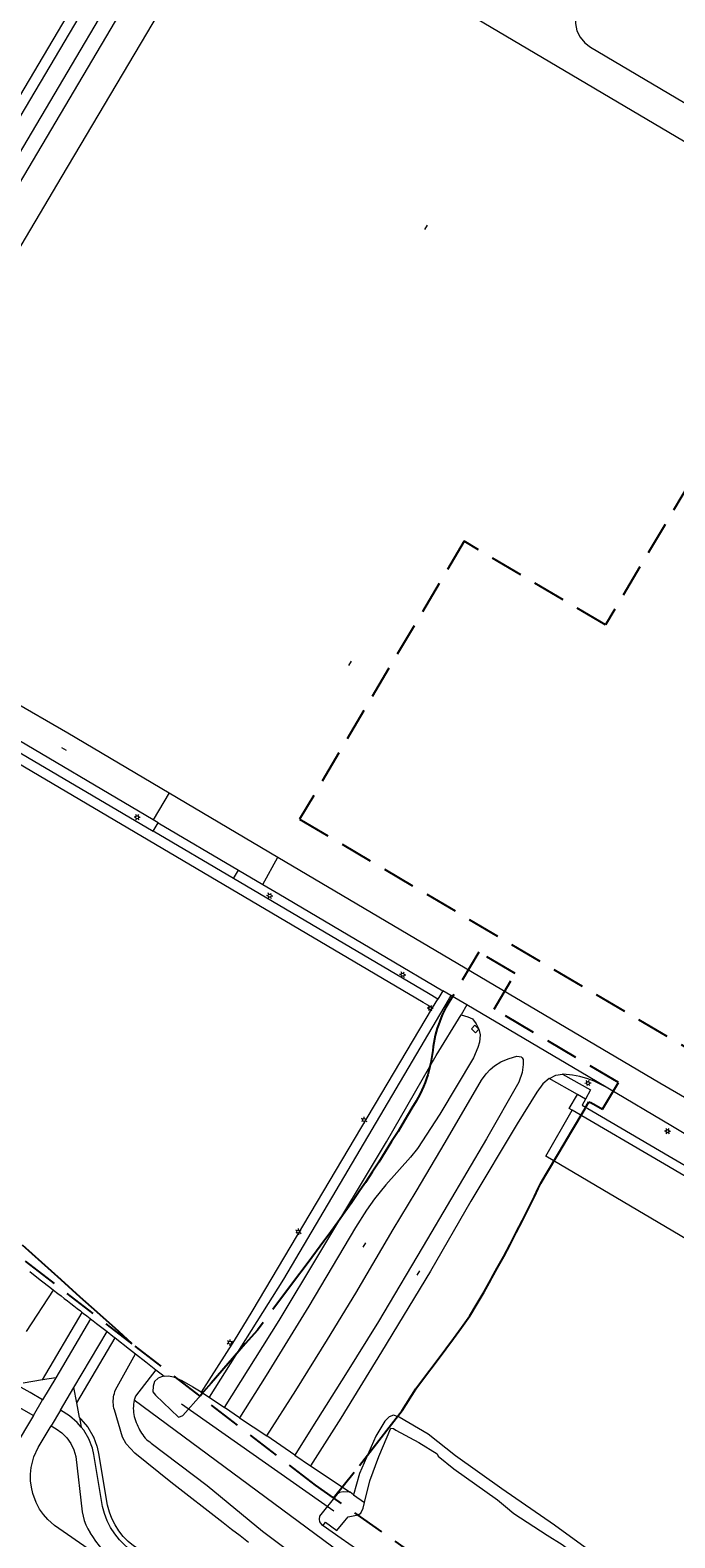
# Model space of a CAD drawing. Header units: metres. Extents: x 89872 to 94585, y 463299 to 469000.
# Tile 66 of 230: x 90769 to 90894, y 464753 to 465045. Entities that reach past the tile are written whole.
import ezdxf
from ezdxf.enums import TextEntityAlignment as Align

# ---------------------------------------------------------------- set-up
doc = ezdxf.new("R2010")
doc.units = ezdxf.units.M
doc.linetypes.add('HIDDEN', pattern=[9.525, 6.35, -3.175])
doc.layers.get('0').update_dxf_attribs({"linetype": 'CONTINUOUS'})
for name, color, linetype, lineweight in [('B-WE-GR-BEPLANTING_CULTUUR-G', 251, 'CONTINUOUS', 13), ('B-WE-KL-ET_LS_OV_LICHTMAST-S', 251, 'CONTINUOUS', 13), ('B-WE-KW-KUNSTWERK_DUIKER-G', 251, 'CONTINUOUS', 13), ('B-WE-OG-TOPOGRAFIE_STRAATNAAM-T18', 251, 'CONTINUOUS', 13), ('B-WE-OG-TOPOGRAFIE_WATER-GV', 251, 'CONTINUOUS', 13), ('B-WE-VH-VERHARDING-GV', 251, 'CONTINUOUS', 13), ('Percelen', 10, 'HIDDEN', 25)]:
    doc.layers.add(name, color=color, linetype=linetype, lineweight=lineweight)
doc.styles.get("Standard").update_dxf_attribs({"font": 'isocp.shx'})

# ---------------------------------------------------------------- blocks, each defined once
blk = doc.blocks.new('Q_LICHTMAST')
for points in [[(-0.26, 0.15), (-0.52, 0.3)], [(0, 0.3), (0, 0.6)], [(0.26, 0.15), (0.52, 0.3)], [(-0.26, -0.15), (-0.52, -0.3)], [(0, -0.3), (0, -0.6)], [(0.26, -0.15), (0.52, -0.3)]]:
    blk.add_lwpolyline(points)
blk.add_circle((0, 0), 0.3)

msp = doc.modelspace()

# ---------------------------------------------------------------- linework, layer by layer
at = {"layer": 'B-WE-GR-BEPLANTING_CULTUUR-G'}
for p, q in [((90869.09, 464827.2), (90874.16, 464836.07)), ((90906.18, 464805.26), (90869.09, 464827.2)), ((90831.88, 464761.65), (90834, 464760.15))]:
    msp.add_line(p, q, dxfattribs=at)
at = {"layer": 'B-WE-KW-KUNSTWERK_DUIKER-G'}
msp.add_line((90798.59, 464779.27), (90828.06, 464758.51), dxfattribs=at)
at = {"layer": 'B-WE-OG-TOPOGRAFIE_STRAATNAAM-T18'}
for p, q in [((90845.68, 465006.56), (90846.19, 465007.42)), ((90830.96, 464922.17), (90831.47, 464923.03)), ((90775.4, 464906.32), (90776.27, 464905.81)), ((90833.75, 464809.55), (90834.26, 464810.41)), ((90844.16, 464804.16), (90844.68, 464805.02))]:
    msp.add_line(p, q, dxfattribs=at)
at = {"layer": 'B-WE-OG-TOPOGRAFIE_WATER-GV'}
msp.add_line((90831.88, 464761.65), (90831.21, 464762.12), dxfattribs=at)
for points in [[(90878.89, 464727.89), (90878.75, 464730.18), (90879.19, 464732.2), (90882.69, 464738.43), (90885.73, 464744.18), (90885.73, 464745.48), (90884.04, 464746.76), (90876.7, 464751.45), (90870.74, 464755.75), (90860.57, 464762.8), (90851.61, 464769.17), (90846.33, 464773.39), (90840.7, 464776.66), (90839.62, 464777.07), (90838.76, 464776.72), (90837.94, 464775.91), (90837.32, 464774.95), (90836.18, 464772.97), (90833.01, 464765.76), (90831.88, 464761.65)], [(90836.78, 464769.07), (90839.1, 464774.55), (90839.6, 464774.49), (90840.05, 464774.16), (90844.48, 464771.73), (90848.06, 464769.57), (90848.27, 464769.1), (90851.3, 464766.64), (90859.72, 464760.69), (90861.28, 464759.37), (90862.91, 464758)], [(90834, 464760.15), (90835.05, 464764.32), (90836.78, 464769.07)], [(90831.21, 464762.12), (90829.89, 464762.21), (90829.18, 464762.08), (90828.73, 464761.78), (90825.27, 464757.49), (90825.23, 464756.89), (90825.29, 464756.38), (90825.68, 464755.91), (90825.99, 464755.69)], [(90832.75, 464757.73), (90833.28, 464758.11), (90833.73, 464759.07), (90834, 464760.15)], [(90825.99, 464755.69), (90826.47, 464756.36), (90828.65, 464754.75), (90830.19, 464756.61), (90830.82, 464757.36), (90832.75, 464757.73)], [(90862.91, 464758), (90869.31, 464753.79), (90872.25, 464752.03), (90874.71, 464750.21), (90878.48, 464747.81), (90882.75, 464744.68), (90882.98, 464743.46), (90882.6, 464742.5), (90879.38, 464736.65), (90877.15, 464732.24), (90876.46, 464730.99), (90876.31, 464729.79)], [(90825.99, 464755.69), (90829.46, 464753.27), (90832.46, 464751.15)]]:
    msp.add_lwpolyline(points, dxfattribs=at)
at = {"layer": 'B-WE-VH-VERHARDING-GV'}
for p, q in [((90761.25, 464908.85), (90793.09, 464890.09)), ((90793.11, 464892.32), (90762.43, 464910.42)), ((90796.2, 464897.55), (90793.11, 464892.32)), ((90796.2, 464897.55), (90817.25, 464885.1)), ((90793.09, 464890.09), (90794.07, 464891.75)), ((90794.07, 464891.75), (90793.11, 464892.32)), ((90794.07, 464891.75), (90809.6, 464882.59)), ((90808.62, 464880.93), (90793.09, 464890.09)), ((90814.33, 464879.81), (90817.25, 464885.1)), ((90808.62, 464880.93), (90809.6, 464882.59)), ((90809.6, 464882.59), (90814.33, 464879.81)), ((90849.13, 464859.22), (90848.18, 464857.61)), ((90850.73, 464858.28), (90849.13, 464859.22)), ((90853.81, 464856.46), (90850.73, 464858.28)), ((90847.15, 464855.88), (90848.18, 464857.61)), ((90853.81, 464856.46), (90852.68, 464854.57)), ((90875.18, 464839.12), (90869.71, 464842.2)), ((90876.74, 464838.2), (90875.18, 464839.12)), ((90771.68, 464783.89), (90779.4, 464796.96)), ((90781, 464795.71), (90774.25, 464784.31)), ((90777.78, 464782.42), (90784.18, 464793.23)), ((90778.34, 464779.44), (90785.75, 464792)), ((90771.68, 464783.89), (90767.98, 464783.28)), ((90774.25, 464784.31), (90771.68, 464783.89)), ((90774.25, 464784.31), (90771.72, 464780.04)), ((90775.16, 464778), (90777.78, 464782.42)), ((90778.34, 464779.44), (90777.78, 464782.42)), ((90769.94, 464777.02), (90771.72, 464780.04)), ((90778.86, 464776.59), (90778.34, 464779.44)), ((90802.39, 464781.58), (90802.47, 464781.53)), ((90802.47, 464781.53), (90803.97, 464780.51)), ((90803.97, 464780.51), (90806.91, 464778.53)), ((90775.16, 464778), (90773.38, 464774.99)), ((90778.86, 464776.59), (90779.2, 464774.72)), ((90809.84, 464776.55), (90806.91, 464778.53)), ((90809.84, 464776.55), (90815.07, 464773.02)), ((90820.54, 464769.33), (90815.07, 464773.02)), ((90820.54, 464769.33), (90823.58, 464767.27)), ((90823.58, 464767.27), (90831.21, 464762.12))]:
    msp.add_line(p, q, dxfattribs=at)
for points in [[(90720.69, 464949.76), (90718.98, 464950.76), (90749.6, 465002.49), (90803.49, 465093.66), (90872.8, 465210.77), (90873.33, 465211.6), (90873.91, 465212.43), (90874.3, 465212.94)], [(90805.27, 465092.69), (90751.25, 465001.35), (90720.69, 464949.76)], [(90725.57, 464950.97), (90754.2, 464999.39), (90806.59, 465087.95), (90806.68, 465088.09), (90806.78, 465088.23), (90806.89, 465088.36), (90807.01, 465088.48), (90807.15, 465088.58), (90807.29, 465088.65), (90807.45, 465088.69), (90807.61, 465088.7), (90807.77, 465088.69), (90807.92, 465088.64), (90808.51, 465088.4), (90809.36, 465087.95), (90809.46, 465087.84), (90809.54, 465087.7), (90809.58, 465087.55), (90809.58, 465087.4), (90809.53, 465087.26)], [(90809.53, 465087.26), (90756.45, 464997.48), (90728, 464949.51)], [(90929.33, 465017.17), (90928.89, 465016.35), (90928.26, 465015.38), (90927.52, 465014.48), (90926.7, 465013.67), (90925.79, 465012.95), (90924.81, 465012.33), (90923.01, 465011.52), (90921.09, 465011.09), (90919.12, 465011.04), (90917.18, 465011.39), (90915.35, 465012.12), (90914.51, 465012.58), (90818.11, 465069.66)], [(90805.23, 465067.15), (90804.69, 465066.34), (90775.45, 465016.94), (90733.57, 464946.2)], [(90875.27, 465049.23), (90874.87, 465047.87), (90874.82, 465046.46), (90875.1, 465045.07), (90875.71, 465043.79), (90876.61, 465042.7), (90877.75, 465041.86), (90916.87, 465018.7), (90918.32, 465018.25), (90919.83, 465018.18), (90921.31, 465018.48), (90922.66, 465019.15), (90923.81, 465020.13), (90924.04, 465020.35)], [(90765.43, 464915.59), (90776.59, 464909.15), (90796.2, 464897.55)], [(90847.15, 464855.88), (90845.33, 464856.95), (90760.29, 464907.12)], [(90817.25, 464885.1), (90891.11, 464841.41), (90896.37, 464838.33)], [(90848.18, 464857.61), (90846.37, 464858.68), (90808.62, 464880.93)], [(90814.33, 464879.81), (90817.43, 464877.98), (90838.24, 464865.66), (90849.13, 464859.22)], [(90850.73, 464858.28), (90850.21, 464857.42), (90818.31, 464803.4), (90803.97, 464780.51)], [(90802.47, 464781.53), (90808.84, 464791.48), (90812.29, 464797.12), (90847.15, 464855.88)], [(90880.76, 464840.54), (90877.62, 464842.39), (90877.24, 464842.61), (90853.81, 464856.46)], [(90806.91, 464778.53), (90817.48, 464795.36), (90825.17, 464808.17), (90838.23, 464829.95), (90847.87, 464846.71), (90852.68, 464854.57)], [(90852.68, 464854.57), (90853.97, 464854.19), (90854.87, 464853.78), (90855.63, 464852.83), (90856.13, 464851.81)], [(90856.13, 464851.81), (90855.32, 464852.56), (90854.7, 464851.82), (90855.5, 464851.1), (90856.13, 464851.81)], [(90856.13, 464851.81), (90856.35, 464850.68), (90856.25, 464849.24), (90855.91, 464848.25), (90855.06, 464846.25), (90848.6, 464835.34), (90844.26, 464828.65), (90842.89, 464827.01), (90838.15, 464821.65), (90835.95, 464818.93), (90834.35, 464816.73), (90832.27, 464813.41), (90823.24, 464798.17), (90814.98, 464784.73), (90809.84, 464776.55)], [(90815.07, 464773.02), (90820.71, 464781.86), (90826.86, 464791.71), (90832.3, 464800.7), (90839.53, 464812.99), (90843.96, 464820.37), (90849.58, 464829.84), (90856.63, 464841.91), (90857.55, 464843.16), (90858.33, 464843.97), (90859.17, 464844.71), (90860.39, 464845.45), (90861.81, 464846.05), (90862.82, 464846.37), (90863.47, 464846.54), (90863.92, 464846.51), (90864.31, 464846.4), (90864.52, 464846.26), (90864.67, 464845.92), (90864.69, 464845.72), (90864.72, 464844.94), (90864.51, 464843.39), (90863.84, 464841.51), (90857.61, 464830.53), (90846.19, 464811.19), (90836.68, 464795.17), (90830.32, 464784.92), (90823.95, 464774.79), (90820.54, 464769.33)], [(90869.71, 464842.2), (90868.48, 464841.2), (90867.35, 464839.6), (90863.55, 464833.43), (90854.54, 464818.48), (90846.79, 464804.94), (90837.26, 464789.29), (90829.42, 464776.48), (90823.58, 464767.27)], [(90869.71, 464842.2), (90869.76, 464842.24), (90871, 464842.88), (90872.32, 464843.07)], [(90880.76, 464840.54), (90878.41, 464841.68), (90877.22, 464842.18), (90875.66, 464842.6), (90874.22, 464842.9), (90872.44, 464843.09), (90872.32, 464843.07)], [(90872.32, 464843.07), (90877.75, 464840.01), (90876.74, 464838.2)], [(90874.16, 464836.07), (90873.57, 464836.45), (90875.18, 464839.12)], [(90876.74, 464838.2), (90876.08, 464837.08), (90892.93, 464827.2), (90908.72, 464817.96), (90909.86, 464819.85)], [(90897.46, 464830.59), (90893.56, 464832.92), (90880.76, 464840.54)], [(90906.33, 464805.16), (90909.25, 464810.09), (90911.88, 464808.51), (90912.77, 464810.01), (90912.92, 464810.28), (90913.04, 464810.58), (90913.12, 464810.88), (90913.18, 464811.19), (90913.2, 464811.51), (90913.18, 464811.82), (90913.14, 464812.14), (90913.06, 464812.44), (90912.94, 464812.74), (90912.8, 464813.02), (90912.62, 464813.28), (90912.42, 464813.52), (90912.2, 464813.74), (90911.95, 464813.94), (90911.68, 464814.11), (90892.05, 464825.63), (90874.16, 464836.07)], [(90769.23, 464804.85), (90769.96, 464804.28), (90771.53, 464803.06), (90773.09, 464801.84), (90773.82, 464801.27)], [(90768.62, 464793.26), (90773.82, 464801.27)], [(90773.82, 464801.27), (90774.66, 464800.61), (90775.28, 464800.13), (90775.91, 464799.65), (90776.53, 464799.17), (90777.16, 464798.69), (90777.78, 464798.21), (90778.41, 464797.72), (90779.03, 464797.24), (90779.4, 464796.96)], [(90779.4, 464796.96), (90779.65, 464796.75), (90780.28, 464796.27), (90780.9, 464795.79), (90781, 464795.71)], [(90781, 464795.71), (90781.52, 464795.3), (90782.15, 464794.82), (90784.18, 464793.23)], [(90784.18, 464793.23), (90785.33, 464792.33), (90785.75, 464792)], [(90785.75, 464792), (90788.52, 464789.84), (90789.66, 464788.94)], [(90811.55, 464752.42), (90809.91, 464753.68), (90808.27, 464754.95), (90806.65, 464756.24), (90796.53, 464764.05), (90789.54, 464769.69), (90787.88, 464771.51), (90787.15, 464772.79), (90785.61, 464778.09), (90785.52, 464778.44), (90785.46, 464778.79), (90785.42, 464779.15), (90785.4, 464779.5), (90785.4, 464779.86), (90785.42, 464780.22), (90785.46, 464780.57), (90785.52, 464780.93), (90785.6, 464781.27), (90785.71, 464781.62), (90785.83, 464781.95), (90789.66, 464788.94)], [(90789.66, 464788.94), (90791.71, 464787.35), (90793.61, 464785.86)], [(90732.74, 464787.65), (90740.01, 464782.07), (90741.69, 464780.91), (90743.03, 464780.15), (90744.42, 464779.5), (90745.87, 464778.98), (90747.35, 464778.58), (90748.87, 464778.31), (90750.4, 464778.17), (90751.93, 464778.16), (90753.47, 464778.28), (90761.82, 464779.65), (90763.31, 464779.76), (90764.78, 464779.59), (90766.2, 464779.15), (90769.94, 464777.02)], [(90793.61, 464785.86), (90789.66, 464780.74), (90789.54, 464780.36), (90789.44, 464779.97)], [(90793.61, 464785.86), (90794.9, 464784.86), (90795.25, 464784.58)], [(90771.72, 464780.04), (90769.3, 464781.47), (90767.54, 464782.39), (90765.79, 464782.93)], [(90795.25, 464784.58), (90794.71, 464784.48), (90794.09, 464784.23), (90793.38, 464783.56), (90793.08, 464782.67), (90793.06, 464781.6), (90793.57, 464780.9), (90798.02, 464776.65), (90798.42, 464776.79), (90798.87, 464777.01), (90802.39, 464780.96), (90802.5, 464781.24), (90802.39, 464781.58)], [(90795.25, 464784.58), (90796.07, 464784.68), (90797.05, 464784.48), (90798.68, 464783.76), (90800.77, 464782.52), (90802.39, 464781.58)], [(90789.44, 464779.97), (90789.36, 464779.57), (90789.31, 464779.17), (90789.28, 464778.77), (90789.27, 464778.37), (90789.28, 464777.97), (90789.32, 464777.57), (90789.38, 464777.17), (90789.46, 464776.78), (90789.56, 464776.39), (90789.68, 464776.01), (90789.82, 464775.63), (90789.99, 464775.26), (90790.17, 464774.91), (90790.31, 464774.55), (90790.48, 464774.2), (90790.66, 464773.86), (90790.86, 464773.54), (90791.08, 464773.22), (90791.32, 464772.92), (90791.57, 464772.63), (90791.85, 464772.36), (90792.14, 464772.11), (90792.44, 464771.87), (90792.75, 464771.66), (90803.56, 464763.42), (90814.27, 464754.61), (90820.74, 464749.76)], [(90898.11, 464700.94), (90883.16, 464710.58), (90789.44, 464779.97)], [(90769.94, 464777.02), (90766.22, 464770.74), (90765.5, 464769.32), (90764.85, 464767.37), (90764.56, 464765.74), (90764.5, 464764.31), (90764.69, 464762.26), (90765.23, 464760.28), (90766.08, 464758.41), (90766.73, 464757.38)], [(90779.2, 464774.72), (90778.43, 464775.64), (90776.95, 464776.9), (90775.16, 464778)], [(90817.72, 464733.55), (90806.2, 464740.51), (90789.32, 464751.74), (90788.28, 464752.61), (90787.33, 464753.58), (90786.48, 464754.65), (90785.75, 464755.8), (90785.13, 464757.02), (90784.64, 464758.3), (90784.28, 464759.62), (90782.6, 464769.6), (90782.59, 464769.65), (90782.32, 464770.87), (90782.28, 464771.01), (90781.6, 464772.82), (90781.52, 464772.98), (90780.54, 464774.65), (90780.45, 464774.79), (90779.2, 464776.28), (90779.08, 464776.4), (90778.86, 464776.59)], [(90771.13, 464758.88), (90770.46, 464760.13), (90769.81, 464761.92), (90769.54, 464763.14), (90769.4, 464764.36), (90769.39, 464765.62), (90769.52, 464766.89), (90770.05, 464768.99), (90770.89, 464770.82), (90773.38, 464774.99)], [(90773.38, 464774.99), (90774.35, 464774.41), (90775.45, 464773.63), (90776.41, 464772.67), (90777.18, 464771.56), (90777.76, 464770.34), (90778.13, 464769.04), (90779.36, 464758.36), (90779.55, 464757.51), (90779.79, 464756.67), (90780.1, 464755.85), (90780.47, 464755.05), (90780.9, 464754.29), (90780.94, 464754.23), (90781.39, 464753.56), (90781.98, 464752.64), (90782.63, 464751.77), (90783.33, 464750.93), (90784.08, 464750.14), (90784.88, 464749.4), (90794.28, 464742.91), (90799.28, 464739.6), (90807.75, 464734.41)], [(90809.67, 464737.24), (90805.66, 464739.66), (90788.72, 464750.93), (90787.6, 464751.87), (90786.58, 464752.92), (90785.67, 464754.07), (90784.88, 464755.31), (90784.21, 464756.62), (90783.69, 464757.99), (90783.3, 464759.4), (90781.62, 464769.43), (90781.35, 464770.65), (90780.66, 464772.47), (90779.68, 464774.15), (90779.2, 464774.72)], [(90807.02, 464733.22), (90805.99, 464733.88), (90796.99, 464739.83), (90789.44, 464744.95), (90781.4, 464750.57), (90774.04, 464755.72), (90772.7, 464756.88), (90771.88, 464757.81), (90771.13, 464758.88)]]:
    msp.add_lwpolyline(points, dxfattribs=at)
at = {"layer": 'Percelen'}
for p, q in [((90802.19, 464780.73), (90789.06, 464790.88)), ((90899.73, 464710.73), (90828.02, 464761.02))]:
    msp.add_line(p, q, dxfattribs=at)
for points in [[(90853.28, 464946.23), (90821.45, 464892.44), (90909.26, 464840.49), (90991.43, 464979.25), (90930.94, 465015.07), (90880.63, 464930.04), (90853.28, 464946.23)], [(90789.06, 464790.88), (90773.41, 464802.98), (90761.65, 464812.07), (90752.35, 464819.26), (90749.39, 464821.55), (90665.22, 464890.82), (90663.35, 464892.46)], [(90828.02, 464761.02), (90833.03, 464767.32), (90836.13, 464771.32), (90836.33, 464771.58), (90839.21, 464775.32), (90841.27, 464777.94), (90843.93, 464782.13), (90845.24, 464783.9), (90848.23, 464787.91), (90851.21, 464791.92), (90852.78, 464794.05), (90854.4, 464796.28), (90855.82, 464798.7), (90857.13, 464800.96), (90858.42, 464803.23), (90858.65, 464803.65), (90859.68, 464805.51), (90860.93, 464807.8), (90862.16, 464810.09), (90863.36, 464812.4), (90864.55, 464814.71), (90865.71, 464817.04), (90866.86, 464819.37), (90867.62, 464820.94), (90868.12, 464821.99), (90869.02, 464823.51), (90871.57, 464827.81), (90874.11, 464832.11), (90876.66, 464836.42), (90876.97, 464836.94), (90877.41, 464837.69), (90877.53, 464837.65), (90877.65, 464837.61), (90877.77, 464837.57), (90877.89, 464837.52), (90878, 464837.47), (90878.12, 464837.41), (90878.23, 464837.35), (90878.34, 464837.29), (90880.06, 464836.27), (90883.11, 464841.43), (90859.05, 464855.67), (90863.12, 464862.56), (90856.14, 464866.69), (90850.5, 464857.24), (90850.12, 464856.62), (90849.76, 464855.98), (90849.42, 464855.34), (90849.11, 464854.68), (90848.82, 464854.01), (90848.54, 464853.34), (90848.29, 464852.65), (90848.07, 464851.96), (90847.86, 464851.26), (90847.68, 464850.55), (90847.52, 464849.84), (90847.39, 464849.12), (90847.28, 464848.4), (90847.19, 464847.68), (90847.1, 464846.88), (90846.98, 464846.09), (90846.84, 464845.3), (90846.66, 464844.52), (90846.47, 464843.74), (90846.24, 464842.97), (90845.99, 464842.21), (90845.72, 464841.46), (90845.42, 464840.71), (90845.09, 464839.98), (90844.74, 464839.26), (90844.37, 464838.55), (90843.98, 464837.85), (90843.16, 464836.48), (90842.5, 464835.36), (90841.69, 464833.99), (90840.48, 464831.99), (90839.24, 464830), (90838, 464828.01), (90836.74, 464826.04), (90835.46, 464824.08), (90834.16, 464822.12), (90833.1, 464820.54), (90832.85, 464820.18), (90831.52, 464818.25), (90830.18, 464816.33), (90828.82, 464814.42), (90827.47, 464812.56), (90826.1, 464810.71), (90823.07, 464806.63), (90820.08, 464802.61), (90813.29, 464793.48), (90810.93, 464790.84), (90807.6, 464787.07), (90804.32, 464783.26), (90802.86, 464781.54), (90802.19, 464780.73)], [(90789.06, 464790.88), (90786.44, 464793.24), (90785.73, 464793.88), (90781.18, 464797.97), (90779, 464799.92), (90775.28, 464803.27), (90771.56, 464806.61), (90767.84, 464809.95)], [(90828.02, 464761.02), (90824.5, 464763.48), (90802.19, 464780.73)]]:
    msp.add_lwpolyline(points, dxfattribs=at)

# ---------------------------------------------------------------- block references
at = {"layer": 'B-WE-KL-ET_LS_OV_LICHTMAST-S'}
for p, rotation in [((90790.02, 464892.8), 149.4828939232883), ((90815.63, 464877.62), 149.4838681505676), ((90841.37, 464862.33), 149.4838681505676), ((90846.69, 464855.84), 149.4547249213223), ((90877.24, 464841.33), 157.0125291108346), ((90833.92, 464834.2), 59.31927277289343), ((90892.62, 464832.03), 149.2591523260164), ((90821.21, 464812.56), 59.31927277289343), ((90807.98, 464791.1), 57.37079437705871)]:
    msp.add_blockref('Q_LICHTMAST', p, dxfattribs=dict(at, rotation=rotation))

# ---------------------------------------------------------------- texts
at = {"layer": 'B-WE-OG-TOPOGRAFIE_STRAATNAAM-T18'}
for s, rotation, p in [('Johanna Westerdijkpad', 59.3311, (90845.68, 465006.56)), ('Johanna Westerdijkpad', 59.2818, (90830.96, 464922.17)), ('François Aragostraat', 329.3603, (90775.4, 464906.32)), ('William Herschelstraat', 59.4589, (90833.75, 464809.55)), ('William Herschelstraat', 58.9969, (90844.16, 464804.16))]:
    msp.add_text(s, height=0.005, rotation=rotation, dxfattribs=at).set_placement(p, align=Align.MIDDLE)

doc.saveas('drawing.dxf')
